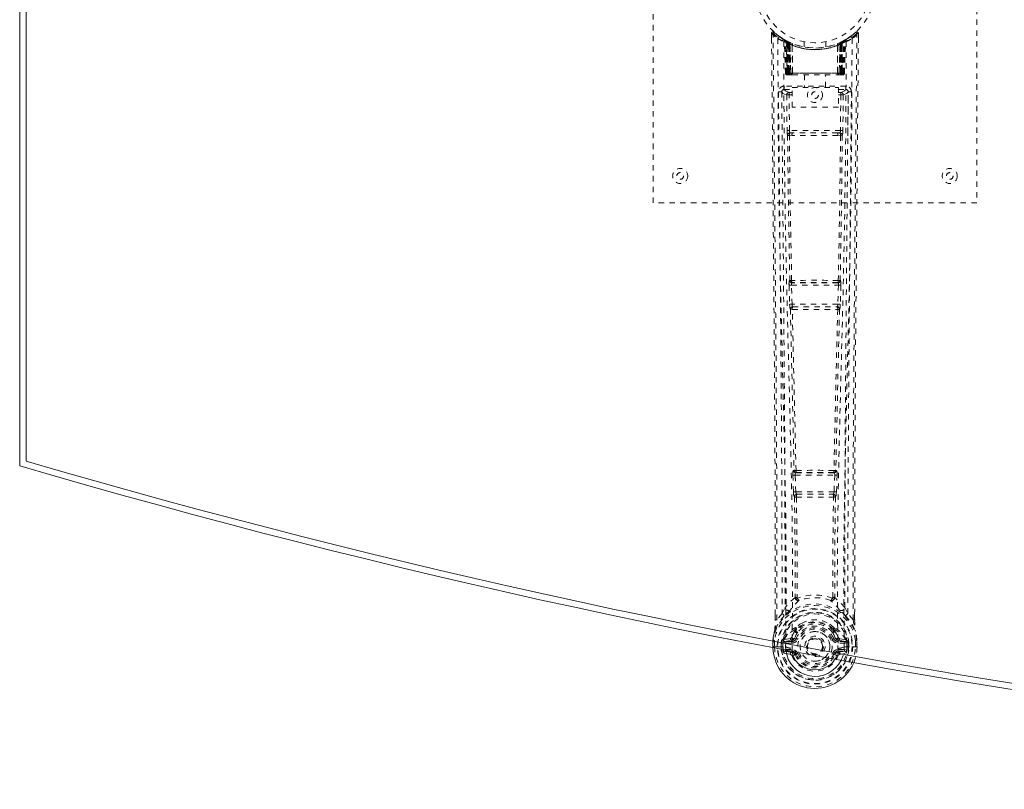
# Model space of a CAD drawing. Header units: inches. Extents: x 23.7 to 107.2, y 47.5 to 77.3.
# Tile 1 of 4: x 23.7 to 42, y 47.5 to 61.8. Entities that reach past the tile are written whole.
import ezdxf

# ---------------------------------------------------------------- set-up
doc = ezdxf.new("R2010")
doc.units = ezdxf.units.IN
doc.header["$MEASUREMENT"] = 0
doc.linetypes.add('SLD-Dashed', pattern=[0.075, 0.05, -0.025])
doc.linetypes.add('SLD-Solid', pattern=[0])

msp = doc.modelspace()

# ---------------------------------------------------------------- linework, layer by layer
at = {"color": 7, "linetype": 'SLD-Solid', "lineweight": 15}
for p, q in [((23.715, 53.54), (23.715, 71.29)), ((23.833, 71.202), (23.833, 53.629)), ((23.833, 53.629), (23.833, 71.202))]:
    msp.add_line(p, q, dxfattribs=at)
at = {"color": 7, "linetype": 'SLD-Dashed', "lineweight": 0}
for p, q in [((35.465, 58.415), (35.465, 66.415)), ((41.465, 66.415), (41.465, 58.415)), ((37.658, 61.556), (37.659, 61.472)), ((37.688, 61.557), (37.708, 61.579)), ((39.221, 61.579), (39.12, 61.498)), ((39.271, 61.557), (39.241, 61.557)), ((39.271, 61.471), (39.271, 61.556)), ((37.896, 61.442), (37.883, 61.449)), ((37.911, 61.417), (37.897, 61.425)), ((37.918, 60.819), (37.897, 61.425)), ((37.932, 60.819), (37.911, 61.417)), ((37.981, 61.397), (37.914, 61.431)), ((37.93, 61.409), (37.952, 60.815)), ((37.998, 61.371), (37.93, 61.406)), ((37.95, 60.819), (37.93, 61.406)), ((37.957, 61.376), (37.969, 61.402)), ((37.957, 61.376), (37.957, 60.819)), ((37.962, 61.374), (37.957, 61.376)), ((37.962, 61.374), (37.975, 61.4)), ((37.962, 60.819), (37.962, 61.374)), ((37.969, 61.402), (37.975, 61.4)), ((37.97, 61.37), (37.983, 61.396)), ((37.971, 60.819), (37.97, 61.37)), ((37.975, 61.368), (37.987, 61.394)), ((37.975, 61.368), (37.975, 60.819)), ((37.982, 61.396), (37.981, 61.397)), ((37.987, 61.394), (37.983, 61.396)), ((37.989, 61.361), (38.001, 61.387)), ((37.989, 61.361), (37.989, 60.819)), ((37.993, 61.359), (38.004, 61.386)), ((37.998, 61.371), (37.999, 61.37)), ((38.017, 60.819), (37.998, 61.371)), ((37.999, 61.37), (38.018, 60.819)), ((38.001, 61.387), (38.004, 61.386)), ((38.048, 61.368), (38.045, 61.369)), ((38.265, 61.404), (38.265, 61.308)), ((38.665, 61.308), (38.665, 61.404)), ((38.885, 61.369), (38.882, 61.368)), ((38.911, 60.819), (38.93, 61.37)), ((38.932, 61.371), (38.913, 60.819)), ((38.925, 61.386), (38.937, 61.359)), ((38.928, 61.387), (38.955, 61.4)), ((38.928, 61.387), (38.94, 61.361)), ((38.93, 61.37), (38.932, 61.371)), ((39, 61.406), (38.932, 61.371)), ((38.94, 60.819), (38.94, 61.361)), ((38.947, 61.396), (38.942, 61.394)), ((38.942, 61.394), (38.955, 61.368)), ((38.949, 61.397), (38.947, 61.396)), ((38.947, 61.396), (38.959, 61.37)), ((39.015, 61.431), (38.949, 61.397)), ((38.955, 61.4), (38.96, 61.402)), ((38.955, 61.4), (38.967, 61.374)), ((38.955, 60.819), (38.955, 61.368)), ((38.959, 61.37), (38.959, 60.819)), ((38.96, 61.402), (38.968, 61.407)), ((38.96, 61.402), (38.972, 61.376)), ((38.972, 61.376), (38.967, 61.374)), ((38.967, 61.374), (38.967, 60.819)), ((38.972, 60.819), (38.972, 61.376)), ((38.977, 60.815), (38.999, 61.409)), ((38.979, 60.819), (39, 61.406)), ((38.992, 61.4), (38.987, 61.401)), ((38.998, 60.819), (39.018, 61.417)), ((39.011, 60.819), (39.032, 61.425)), ((39.032, 61.425), (39.018, 61.417)), ((39.047, 61.449), (39.033, 61.442)), ((39.111, 61.491), (39.05, 61.454)), ((37.993, 60.819), (37.993, 61.359)), ((38.044, 61.341), (38.042, 61.342)), ((38.047, 60.818), (38.042, 61.342)), ((38.044, 61.341), (38.048, 60.819)), ((38.881, 60.819), (38.885, 61.341)), ((38.887, 61.342), (38.883, 60.818)), ((38.887, 61.342), (38.885, 61.341)), ((38.937, 61.359), (38.937, 60.819)), ((37.918, 60.819), (37.932, 60.819)), ((37.95, 60.819), (38.017, 60.819)), ((38.967, 60.819), (37.962, 60.819)), ((37.975, 60.819), (38.955, 60.819)), ((37.989, 60.819), (37.993, 60.819)), ((38.937, 60.819), (37.993, 60.819)), ((38.018, 60.819), (38.017, 60.819)), ((38.047, 60.818), (38.048, 60.819)), ((38.048, 60.819), (38.881, 60.819)), ((38.881, 60.819), (38.883, 60.818)), ((38.913, 60.819), (38.911, 60.819)), ((38.913, 60.819), (38.979, 60.819)), ((38.937, 60.819), (38.94, 60.819)), ((38.998, 60.819), (39.011, 60.819)), ((37.945, 60.791), (37.949, 60.79)), ((37.95, 60.79), (37.95, 60.79)), ((37.958, 60.79), (37.963, 60.79)), ((37.962, 60.79), (37.971, 60.79)), ((37.971, 60.79), (37.975, 60.79)), ((37.98, 60.79), (38.046, 60.79)), ((38.049, 60.79), (38.881, 60.79)), ((38.27, 60.79), (38.27, 60.558)), ((38.66, 60.558), (38.66, 60.79)), ((38.883, 60.79), (38.949, 60.79)), ((38.954, 60.79), (38.958, 60.79)), ((38.958, 60.79), (38.968, 60.79)), ((38.967, 60.79), (38.972, 60.79)), ((38.972, 60.79), (38.972, 60.792)), ((38.979, 60.79), (38.979, 60.79)), ((38.98, 60.79), (38.984, 60.791)), ((37.851, 60.493), (37.848, 60.475)), ((37.849, 60.483), (37.848, 60.473)), ((37.848, 60.473), (37.848, 60.472)), ((37.848, 60.472), (37.856, 59.658)), ((37.893, 60.581), (37.893, 60.521)), ((39.036, 60.581), (37.893, 60.581)), ((37.893, 60.521), (38.041, 60.521)), ((37.985, 60.464), (37.985, 60.419)), ((38.041, 60.464), (37.985, 60.464)), ((38.041, 60.558), (38.902, 60.558)), ((38.041, 60.192), (38.041, 60.558)), ((38.902, 60.558), (38.902, 60.192)), ((38.902, 60.521), (39.036, 60.521)), ((38.902, 60.464), (38.944, 60.464)), ((38.944, 60.464), (38.944, 60.419)), ((39.036, 60.521), (39.036, 60.581)), ((39.074, 59.658), (39.081, 60.472)), ((39.081, 60.475), (39.078, 60.493)), ((39.081, 60.473), (39.081, 60.483)), ((39.081, 60.472), (39.081, 60.473)), ((37.94, 60.418), (37.985, 60.419)), ((37.94, 60.418), (37.947, 59.758)), ((38.041, 60.419), (37.985, 60.419)), ((37.992, 59.759), (37.985, 60.419)), ((38.902, 60.419), (38.944, 60.419)), ((38.944, 60.419), (38.937, 59.759)), ((38.989, 60.418), (38.982, 59.758)), ((38.902, 60.192), (38.041, 60.192)), ((38.937, 59.759), (37.992, 59.759)), ((37.99, 59.669), (38.039, 59.668)), ((38.049, 59.715), (38.001, 59.715)), ((38.881, 59.715), (38.049, 59.715)), ((38.928, 59.715), (38.881, 59.715)), ((38.891, 59.668), (38.939, 59.669)), ((41.465, 58.415), (35.465, 58.415)), ((37.998, 56.98), (37.992, 56.977)), ((38.937, 56.977), (38.932, 56.98)), ((37.985, 56.887), (37.995, 56.534)), ((38.029, 56.888), (38.9, 56.888)), ((38.04, 56.536), (38.029, 56.888)), ((38.037, 56.933), (38.042, 56.936)), ((38.893, 56.933), (38.037, 56.933)), ((38.887, 56.936), (38.893, 56.933)), ((38.9, 56.888), (38.889, 56.536)), ((38.945, 56.887), (38.934, 56.534)), ((38.009, 56.444), (38.009, 56.444)), ((38.889, 56.536), (38.04, 56.536)), ((38.054, 56.491), (38.053, 56.491)), ((38.053, 56.491), (38.876, 56.491)), ((38.876, 56.491), (38.875, 56.491)), ((38.92, 56.444), (38.92, 56.444)), ((38.054, 53.365), (38.066, 53.056)), ((38.077, 53.459), (38.064, 53.455)), ((38.098, 53.367), (38.831, 53.367)), ((38.11, 53.058), (38.098, 53.367)), ((38.109, 53.411), (38.121, 53.416)), ((38.821, 53.411), (38.109, 53.411)), ((38.808, 53.416), (38.821, 53.411)), ((38.831, 53.367), (38.819, 53.058)), ((38.852, 53.459), (38.865, 53.455)), ((38.875, 53.365), (38.863, 53.056)), ((38.066, 53.056), (38.069, 53.022)), ((38.085, 52.966), (38.086, 52.966)), ((38.819, 53.058), (38.11, 53.058)), ((38.13, 53.013), (38.129, 53.013)), ((38.129, 53.013), (38.8, 53.013)), ((38.8, 53.013), (38.799, 53.013)), ((38.844, 52.966), (38.845, 52.966)), ((38.863, 53.056), (38.861, 53.022)), ((37.728, 50.683), (37.728, 50.772)), ((37.729, 50.773), (37.729, 50.684)), ((37.854, 50.8), (37.758, 50.685)), ((37.854, 50.8), (37.913, 50.912)), ((39.016, 50.912), (39.075, 50.8)), ((39.172, 50.685), (39.075, 50.8)), ((39.2, 50.684), (39.2, 50.786)), ((39.201, 50.683), (39.201, 50.785)), ((38.093, 50.497), (38.093, 50.474)), ((38.117, 50.492), (38.116, 50.469)), ((38.813, 50.469), (38.813, 50.492)), ((38.817, 50.542), (38.829, 50.524)), ((38.836, 50.497), (38.836, 50.474)), ((37.686, 50.305), (37.685, 50.301)), ((37.685, 50.184), (37.685, 50.301)), ((37.687, 50.301), (37.686, 50.183)), ((37.715, 50.301), (37.715, 50.185)), ((37.836, 50.258), (37.836, 50.258)), ((37.836, 50.185), (37.836, 50.258)), ((37.866, 50.257), (37.872, 50.276)), ((37.866, 50.256), (37.866, 50.185)), ((37.872, 50.276), (37.871, 50.263)), ((37.871, 50.263), (37.871, 50.185)), ((37.881, 50.304), (37.878, 50.3)), ((37.881, 50.304), (37.891, 50.315)), ((38.007, 50.336), (37.891, 50.315)), ((37.891, 50.315), (37.891, 50.315)), ((37.891, 50.315), (37.891, 50.315)), ((37.906, 50.282), (38.036, 50.307)), ((37.906, 50.282), (37.906, 50.252)), ((38.036, 50.282), (37.906, 50.282)), ((38.036, 50.252), (37.906, 50.252)), ((38.036, 50.307), (38.036, 50.282)), ((38.036, 50.252), (38.036, 50.282)), ((38.084, 50.336), (38.091, 50.348)), ((38.091, 50.348), (38.118, 50.337)), ((38.811, 50.337), (38.838, 50.348)), ((38.838, 50.348), (38.845, 50.337)), ((38.893, 50.307), (39.023, 50.282)), ((38.893, 50.307), (38.893, 50.282)), ((39.023, 50.282), (38.893, 50.282)), ((38.893, 50.252), (38.893, 50.282)), ((39.023, 50.252), (38.893, 50.252)), ((39.038, 50.315), (38.923, 50.336)), ((39.023, 50.252), (39.023, 50.282)), ((39.038, 50.315), (39.048, 50.305)), ((39.051, 50.3), (39.048, 50.304)), ((39.058, 50.276), (39.058, 50.263)), ((39.063, 50.257), (39.058, 50.276)), ((39.058, 50.263), (39.058, 50.185)), ((39.093, 50.258), (39.063, 50.256)), ((39.063, 50.185), (39.063, 50.256)), ((39.093, 50.258), (39.093, 50.186)), ((39.093, 50.258), (39.093, 50.258)), ((39.215, 50.185), (39.214, 50.301)), ((39.243, 50.183), (39.243, 50.301)), ((39.244, 50.301), (39.244, 50.305)), ((39.244, 50.184), (39.244, 50.301)), ((37.685, 50.191), (37.685, 50.166)), ((37.685, 50.184), (37.689, 50.184)), ((37.685, 50.166), (37.685, 50.184)), ((37.689, 50.184), (37.742, 50.184)), ((37.742, 50.184), (37.765, 50.185)), ((37.765, 50.185), (37.771, 50.185)), ((37.771, 50.185), (37.921, 50.185)), ((37.836, 50.185), (37.836, 50.185)), ((37.871, 50.185), (37.866, 50.185)), ((37.889, 50.064), (38.008, 50.04)), ((37.919, 50.13), (37.919, 50.1)), ((37.919, 50.13), (38.036, 50.13)), ((38.036, 50.08), (37.919, 50.1)), ((37.919, 50.1), (38.036, 50.1)), ((37.921, 50.184), (37.921, 50.185)), ((37.921, 50.185), (37.926, 50.127)), ((38.036, 50.13), (38.036, 50.1)), ((38.036, 50.08), (38.036, 50.1)), ((38.042, 50.105), (38.039, 50.155)), ((38.096, 50.036), (38.092, 50.045)), ((38.118, 50.046), (38.096, 50.036)), ((38.833, 50.036), (38.811, 50.046)), ((38.838, 50.044), (38.833, 50.036)), ((38.893, 50.13), (38.893, 50.1)), ((38.893, 50.13), (39.01, 50.13)), ((39.01, 50.1), (38.893, 50.08)), ((38.893, 50.08), (38.893, 50.1)), ((38.893, 50.1), (39.01, 50.1)), ((38.921, 50.04), (39.04, 50.064)), ((39.008, 50.185), (39.158, 50.185)), ((39.01, 50.1), (39.01, 50.13)), ((39.058, 50.185), (39.063, 50.185)), ((39.158, 50.185), (39.164, 50.185)), ((39.164, 50.185), (39.187, 50.184)), ((39.187, 50.184), (39.24, 50.184)), ((39.24, 50.184), (39.244, 50.184)), ((38.888, 50.013), (38.833, 50.036))]:
    msp.add_line(p, q, dxfattribs=at)
at = {"color": 7, "linetype": 'SLD-Dashed', "lineweight": 0, "flags": 128}
for points in [[(37.706, 61.577), (37.699, 61.581), (37.691, 61.583), (37.683, 61.584), (37.675, 61.582), (37.668, 61.579), (37.663, 61.573), (37.659, 61.567), (37.658, 61.559)], [(37.728, 50.772), (37.725, 53.401), (37.708, 56.119), (37.684, 58.838), (37.658, 61.557)], [(37.658, 61.557), (37.658, 61.556), (37.66, 61.557), (37.667, 61.557), (37.676, 61.557), (37.682, 61.557), (37.688, 61.557)], [(37.758, 50.685), (37.759, 51.423), (37.758, 52.203), (37.756, 53.026), (37.753, 53.892), (37.748, 54.688), (37.743, 55.518), (37.741, 55.709), (37.74, 55.901), (37.738, 56.095), (37.737, 56.228), (37.736, 56.358), (37.735, 56.494), (37.734, 56.635), (37.73, 57.088), (37.725, 57.593), (37.72, 58.148), (37.717, 58.5), (37.713, 58.872), (37.709, 59.275), (37.706, 59.65), (37.701, 60.141), (37.697, 60.577), (37.693, 60.958), (37.69, 61.285), (37.688, 61.557)], [(39.172, 50.685), (39.17, 51.499), (39.171, 52.347), (39.173, 53.231), (39.177, 54.033), (39.18, 54.551), (39.184, 55.093), (39.188, 55.659), (39.192, 56.223), (39.196, 56.711), (39.202, 57.358), (39.208, 58.046), (39.215, 58.775), (39.222, 59.452), (39.241, 61.557)], [(39.201, 50.785), (39.204, 53.402), (39.221, 56.118), (39.246, 58.839), (39.271, 61.557)], [(39.268, 61.556), (39.267, 61.564), (39.263, 61.572), (39.258, 61.578), (39.252, 61.583), (39.245, 61.586), (39.237, 61.587), (39.23, 61.585), (39.223, 61.581)], [(37.777, 61.463), (37.782, 59.872), (37.801, 58.283), (37.831, 56.697), (37.869, 55.114), (37.899, 53.874), (37.922, 52.638), (37.932, 51.408), (37.921, 50.185)], [(37.885, 61.407), (37.892, 59.821), (37.912, 58.236), (37.945, 56.654), (37.986, 55.075), (38.017, 53.838), (38.042, 52.605), (38.051, 51.376), (38.039, 50.155)], [(37.891, 61.442), (37.897, 61.431), (37.902, 61.417)], [(37.898, 61.431), (37.898, 61.425), (37.898, 61.424)], [(37.928, 61.414), (37.929, 61.408), (37.929, 61.406)], [(37.931, 61.422), (37.937, 61.419), (37.969, 61.402)], [(39.044, 61.407), (39.037, 59.821), (39.017, 58.236), (38.984, 56.654), (38.943, 55.075), (38.912, 53.838), (38.888, 52.605), (38.878, 51.376), (38.89, 50.155)], [(39.153, 61.463), (39.147, 59.872), (39.129, 58.283), (39.098, 56.697), (39.06, 55.114), (39.031, 53.874), (39.007, 52.638), (38.997, 51.408), (39.008, 50.185)], [(37.957, 60.819), (37.942, 60.819), (37.929, 60.819), (37.921, 60.819), (37.918, 60.819)], [(37.932, 60.819), (37.935, 60.819), (37.944, 60.819), (37.956, 60.819), (37.971, 60.819)], [(37.989, 60.819), (37.981, 60.819), (37.974, 60.819), (37.967, 60.819), (37.96, 60.819), (37.956, 60.819), (37.952, 60.819), (37.95, 60.819), (37.95, 60.819)], [(37.95, 60.819), (37.951, 60.812), (37.952, 60.81)], [(38.018, 60.819), (38.021, 60.809), (38.028, 60.8)], [(38.047, 60.818), (38.032, 60.804), (38.028, 60.8)], [(38.883, 60.818), (38.897, 60.804), (38.901, 60.8)], [(38.901, 60.8), (38.908, 60.809), (38.911, 60.819)], [(38.979, 60.819), (38.979, 60.819), (38.977, 60.819), (38.974, 60.819), (38.969, 60.819), (38.963, 60.819), (38.956, 60.819), (38.948, 60.819), (38.94, 60.819)], [(38.959, 60.819), (38.973, 60.819), (38.986, 60.819), (38.994, 60.819), (38.998, 60.819)], [(39.011, 60.819), (39.008, 60.819), (39, 60.819), (38.987, 60.819), (38.972, 60.819)], [(37.964, 60.79), (37.964, 60.79), (37.965, 60.791), (37.967, 60.791), (37.971, 60.792)], [(37.979, 60.79), (37.98, 60.79), (37.981, 60.79)], [(38.958, 60.792), (38.962, 60.791), (38.964, 60.791), (38.966, 60.79), (38.966, 60.79)], [(37.788, 60.475), (37.791, 60.099), (37.796, 59.67), (37.8, 59.2), (37.804, 58.776), (37.806, 58.553), (37.809, 58.33), (37.811, 58.108), (37.813, 57.855), (37.816, 57.6), (37.818, 57.353), (37.823, 56.849), (37.827, 56.382), (37.831, 55.95), (37.834, 55.527), (37.838, 55.037), (37.844, 54.196), (37.849, 53.348), (37.852, 52.471), (37.854, 51.616), (37.854, 50.8)], [(37.848, 60.475), (37.871, 60.447), (37.94, 60.418)], [(37.848, 60.475), (37.879, 57.287), (37.904, 54.099), (37.913, 50.912)], [(37.985, 60.464), (37.916, 60.492), (37.893, 60.521)], [(39.036, 60.521), (39.013, 60.492), (38.944, 60.464)], [(38.989, 60.418), (39.058, 60.447), (39.079, 60.473)], [(39.016, 50.912), (39.025, 54.099), (39.051, 57.287), (39.081, 60.475)], [(39.075, 50.8), (39.075, 51.54), (39.077, 52.312), (39.079, 53.115), (39.083, 53.881), (39.088, 54.657), (39.094, 55.433), (39.101, 56.189), (39.107, 56.914), (39.114, 57.59), (39.121, 58.346), (39.128, 59.056), (39.134, 59.753), (39.141, 60.475)], [(38.989, 60.418), (38.984, 60.418), (38.974, 60.418), (38.96, 60.419), (38.944, 60.419)], [(37.992, 59.759), (37.977, 59.759), (37.962, 59.758), (37.952, 59.758), (37.947, 59.758)], [(38.982, 59.758), (38.977, 59.758), (38.967, 59.758), (38.953, 59.759), (38.937, 59.759)], [(37.957, 59.67), (37.973, 58.324), (37.998, 56.98)], [(38.032, 56.977), (38.007, 58.322), (37.99, 59.669)], [(38.891, 59.668), (38.679, 59.668), (38.465, 59.668), (38.25, 59.668), (38.039, 59.668)], [(38.881, 59.715), (38.676, 59.714), (38.47, 59.714), (38.259, 59.714), (38.049, 59.715)], [(38.939, 59.669), (38.923, 58.322), (38.898, 56.977)], [(38.928, 59.715), (38.945, 59.711), (38.956, 59.703)], [(38.972, 59.67), (38.956, 58.324), (38.932, 56.98)], [(38.029, 56.888), (38.021, 56.888), (38.013, 56.888), (38.006, 56.888), (37.999, 56.888), (37.994, 56.887), (37.989, 56.887), (37.986, 56.887), (37.985, 56.887)], [(38.945, 56.887), (38.943, 56.887), (38.94, 56.887), (38.935, 56.887), (38.93, 56.888), (38.923, 56.888), (38.916, 56.888), (38.908, 56.888), (38.9, 56.888)], [(38.04, 56.536), (38.032, 56.536), (38.024, 56.535), (38.017, 56.535), (38.01, 56.535), (38.005, 56.535), (38, 56.535), (37.997, 56.534), (37.995, 56.534)], [(37.995, 56.534), (37.997, 56.501), (37.997, 56.499)], [(38.009, 56.444), (38.044, 54.949), (38.077, 53.459)], [(38.113, 53.454), (38.079, 54.946), (38.044, 56.442)], [(38.886, 56.442), (38.85, 54.946), (38.817, 53.454)], [(38.92, 56.444), (38.885, 54.949), (38.852, 53.459)], [(38.934, 56.534), (38.932, 56.534), (38.929, 56.535), (38.925, 56.535), (38.919, 56.535), (38.912, 56.535), (38.905, 56.535), (38.897, 56.536), (38.889, 56.536)], [(38.915, 56.464), (38.917, 56.462), (38.92, 56.444)], [(38.934, 56.534), (38.932, 56.501), (38.932, 56.499)], [(38.098, 53.367), (38.091, 53.366), (38.083, 53.366), (38.076, 53.366), (38.069, 53.365), (38.064, 53.365), (38.059, 53.365), (38.056, 53.365), (38.054, 53.365)], [(38.098, 53.367), (38.098, 53.375), (38.098, 53.383), (38.1, 53.398), (38.104, 53.407), (38.109, 53.411)], [(38.821, 53.411), (38.826, 53.407), (38.829, 53.398), (38.831, 53.383), (38.831, 53.375), (38.831, 53.367)], [(38.875, 53.365), (38.873, 53.365), (38.87, 53.365), (38.866, 53.365), (38.86, 53.365), (38.853, 53.366), (38.846, 53.366), (38.839, 53.366), (38.831, 53.367)], [(38.11, 53.058), (38.103, 53.057), (38.095, 53.057), (38.088, 53.057), (38.081, 53.057), (38.076, 53.056), (38.071, 53.056), (38.068, 53.056), (38.066, 53.056)], [(38.085, 52.966), (38.096, 52.034), (38.097, 51.105)], [(38.121, 52.961), (38.132, 52.028), (38.133, 51.098)], [(38.797, 51.098), (38.797, 52.028), (38.808, 52.961)], [(38.819, 53.058), (38.818, 53.049), (38.816, 53.041), (38.812, 53.026), (38.806, 53.017), (38.803, 53.014), (38.801, 53.013), (38.8, 53.013)], [(38.863, 53.056), (38.858, 53.056), (38.848, 53.057), (38.834, 53.057), (38.819, 53.058)], [(38.844, 52.966), (38.833, 52.034), (38.832, 51.105)], [(38.095, 51.097), (37.997, 51.01), (37.913, 50.912)], [(38.095, 51.097), (38.097, 51.086), (38.101, 51.077), (38.108, 51.071), (38.115, 51.068), (38.123, 51.068), (38.131, 51.072), (38.138, 51.078), (38.143, 51.087)], [(38.133, 51.098), (38.133, 51.096), (38.134, 51.095), (38.136, 51.092), (38.143, 51.087)], [(38.786, 51.087), (38.793, 51.092), (38.796, 51.095), (38.796, 51.096), (38.797, 51.098)], [(38.786, 51.087), (38.791, 51.078), (38.798, 51.072), (38.806, 51.068), (38.814, 51.068), (38.822, 51.071), (38.828, 51.077), (38.832, 51.086), (38.834, 51.097)], [(39.016, 50.912), (38.932, 51.01), (38.834, 51.097)], [(38.006, 50.863), (38.001, 50.857), (37.991, 50.848)], [(38.938, 50.848), (38.929, 50.857), (38.923, 50.863)], [(37.896, 50.76), (37.795, 50.636), (37.716, 50.482)], [(37.729, 50.684), (37.729, 50.684), (37.728, 50.684), (37.728, 50.683)], [(38.237, 50.628), (38.187, 50.601), (38.112, 50.542)], [(38.817, 50.542), (38.742, 50.601), (38.692, 50.628)], [(39.033, 50.76), (39.134, 50.637), (39.213, 50.482)], [(39.201, 50.683), (39.202, 50.684), (39.201, 50.684), (39.2, 50.684)], [(37.685, 50.301), (37.698, 50.396), (37.714, 50.471)], [(37.716, 50.482), (37.699, 50.404), (37.686, 50.305)], [(37.716, 50.482), (37.714, 50.477), (37.714, 50.471)], [(38.093, 50.474), (38.062, 50.424), (38.034, 50.359)], [(38.838, 50.348), (38.812, 50.409), (38.784, 50.456)], [(38.836, 50.474), (38.867, 50.424), (38.895, 50.359)], [(39.215, 50.471), (39.215, 50.477), (39.213, 50.482)], [(39.244, 50.305), (39.232, 50.393), (39.213, 50.482)], [(39.244, 50.301), (39.231, 50.396), (39.215, 50.471)], [(37.685, 50.301), (37.685, 50.301), (37.686, 50.301), (37.687, 50.301)], [(37.686, 50.305), (37.687, 50.305), (37.688, 50.305), (37.691, 50.304), (37.695, 50.304), (37.699, 50.303), (37.704, 50.302), (37.71, 50.302), (37.715, 50.301)], [(37.687, 50.301), (37.689, 50.301), (37.692, 50.301), (37.697, 50.301), (37.703, 50.301), (37.709, 50.301), (37.715, 50.301)], [(37.866, 50.256), (37.866, 50.256), (37.866, 50.257)], [(37.906, 50.252), (37.888, 50.255), (37.871, 50.263)], [(38.034, 50.359), (38.02, 50.342), (38.007, 50.336)], [(38.146, 50.325), (38.14, 50.327), (38.135, 50.329), (38.131, 50.331), (38.126, 50.333), (38.123, 50.335), (38.12, 50.336), (38.119, 50.336), (38.118, 50.337)], [(38.784, 50.325), (38.789, 50.327), (38.794, 50.329), (38.799, 50.331), (38.803, 50.333), (38.806, 50.335), (38.809, 50.336), (38.811, 50.336), (38.811, 50.337)], [(38.895, 50.359), (38.909, 50.342), (38.923, 50.336)], [(39.058, 50.263), (39.041, 50.255), (39.023, 50.252)], [(39.063, 50.257), (39.063, 50.256), (39.063, 50.256)], [(39.244, 50.305), (39.243, 50.305), (39.241, 50.305), (39.238, 50.304), (39.234, 50.304), (39.23, 50.303), (39.225, 50.302), (39.22, 50.302), (39.214, 50.301)], [(39.214, 50.301), (39.221, 50.301), (39.227, 50.301), (39.232, 50.301), (39.237, 50.301), (39.241, 50.301), (39.242, 50.301)], [(39.242, 50.301), (39.243, 50.301), (39.244, 50.301), (39.244, 50.301)], [(37.686, 50.184), (37.686, 50.184), (37.685, 50.184), (37.685, 50.184)], [(37.866, 50.185), (37.862, 50.185), (37.856, 50.185), (37.847, 50.185), (37.836, 50.185)], [(37.876, 50.113), (37.896, 50.126), (37.919, 50.13)], [(38.146, 50.057), (38.14, 50.055), (38.135, 50.053), (38.131, 50.051), (38.126, 50.049), (38.123, 50.048), (38.12, 50.047), (38.119, 50.046), (38.118, 50.046)], [(38.784, 50.057), (38.789, 50.055), (38.794, 50.053), (38.799, 50.051), (38.803, 50.049), (38.806, 50.048), (38.809, 50.047), (38.811, 50.046), (38.811, 50.046)], [(39.01, 50.13), (39.033, 50.126), (39.053, 50.113)], [(39.244, 50.184), (39.245, 50.184), (39.243, 50.184), (39.243, 50.184)]]:
    msp.add_lwpolyline(points, dxfattribs=at)
at = {"color": 7, "linetype": 'SLD-Solid', "lineweight": 15, "flags": 128}
msp.add_lwpolyline([(38.836, 49.955), (38.823, 49.931), (38.769, 49.87), (38.703, 49.821), (38.629, 49.784), (38.548, 49.762), (38.465, 49.754), (38.381, 49.762), (38.3, 49.784), (38.226, 49.821), (38.16, 49.87), (38.106, 49.931), (38.067, 50.001), (38.044, 50.077), (38.042, 50.105)], dxfattribs=at)
at = {"color": 7, "linetype": 'SLD-Dashed', "lineweight": 0}
for centre, radius in [((38.465, 62.415), 1.125), ((38.465, 62.415), 1.03), ((38.465, 60.415), 0.14), ((38.465, 60.415), 0.0625), ((35.965, 58.915), 0.14), ((40.965, 58.915), 0.14), ((35.965, 58.915), 0.0625), ((40.965, 58.915), 0.0625), ((38.465, 50.191), 0.7), ((38.465, 50.191), 0.69), ((38.465, 50.191), 0.623), ((38.465, 50.191), 0.32), ((38.465, 50.191), 0.275), ((38.465, 50.191), 0.188), ((38.465, 50.191), 0.157), ((38.465, 50.191), 0.142), ((38.465, 50.191), 0.139), ((38.465, 50.191), 0.138)]:
    msp.add_circle(centre, radius, dxfattribs=at)
for centre, radius, start, end in [((37.688, 61.557), 0.03, 47.847, 180.5319), ((38.459, 62.45), 1.2, 228.104, 235.3369), ((38.465, 62.416), 1.158, 227.8714, 312.1368), ((38.46, 62.409), 1.12, 227.8955, 235.3621), ((38.469, 62.409), 1.12, 304.6368, 312.1036), ((38.467, 62.454), 1.205, 304.6751, 311.8771), ((39.241, 61.557), 0.03, 359.467, 132.1541), ((39.185, 61.526), 0.0644, 28.741, 55.6671), ((37.807, 61.463), 0.03, 55.9275, 179.7367), ((38.45, 62.649), 1.364, 240.4162, 245.5497), ((38.465, 62.415), 1.128, 235.3431, 240.4738), ((37.867, 61.424), 0.03, 1.9859, 58.9253), ((38.47, 62.424), 1.138, 238.9331, 239.8051), ((37.848, 61.388), 0.0707, 31.4551, 58.8967), ((37.927, 61.395), 0.0429, 114.1727, 162.9877), ((38.465, 62.447), 1.19, 240.88, 299.12), ((37.881, 61.416), 0.0299, 1.9083, 59.6936), ((38.382, 62.27), 0.961, 239.6214, 242.52), ((38.475, 62.437), 1.154, 239.9254, 243.9569), ((38.454, 62.049), 0.837, 228.2561, 233.5281), ((38.465, 62.415), 1.128, 240.4733, 299.5267), ((38.44, 62.027), 0.807, 229.0802, 234.4638), ((37.9, 61.405), 0.0299, 1.8057, 60.7501), ((38.467, 62.419), 1.132, 240.7914, 245.6982), ((37.899, 61.405), 0.03, 16.86, 61.2577), ((38.444, 62.027), 0.807, 230.3476, 235.6349), ((38.465, 62.414), 1.155, 244.2142, 295.7858), ((38.465, 62.414), 1.155, 244.9104, 295.0896), ((37.968, 61.37), 0.0297, 1.481, 64.4784), ((37.969, 61.369), 0.0297, 1.4759, 64.5498), ((38.421, 61.968), 0.732, 234.7535, 238.7698), ((38.015, 61.358), 0.0311, 328.3266, 19.6446), ((38.014, 61.359), 0.0345, 328.9617, 15.1619), ((38.915, 61.359), 0.0345, 164.8381, 211.0383), ((38.914, 61.358), 0.031, 160.218, 211.6921), ((38.508, 61.968), 0.732, 301.2376, 305.2473), ((38.572, 62.183), 0.872, 293.5621, 295.4794), ((38.984, 61.294), 0.109, 91.2464, 120.4826), ((38.96, 61.369), 0.0297, 115.4516, 178.5154), ((38.961, 61.37), 0.0297, 115.5287, 178.5264), ((38.478, 62.037), 0.819, 304.4026, 309.6127), ((38.491, 62.024), 0.804, 305.5262, 310.9297), ((39.015, 61.274), 0.137, 89.409, 113.5129), ((38.471, 62.055), 0.844, 306.4934, 311.7202), ((39.03, 61.405), 0.0299, 119.2487, 178.2033), ((38.6, 62.182), 0.857, 298.8106, 300.3294), ((39.048, 61.416), 0.0299, 120.2951, 178.095), ((38.465, 62.415), 1.127, 299.5265, 304.658), ((39.003, 61.395), 0.0429, 17.021, 65.8157), ((39.062, 61.424), 0.03, 121.0756, 178.0213), ((38.479, 62.649), 1.364, 294.4491, 299.585), ((39.123, 61.463), 0.03, 0.2571, 124.0788), ((38.465, 62.414), 1.155, 245.8865, 294.1135), ((38.465, 62.378), 1.12, 247.9256, 292.0744), ((37.948, 60.82), 0.03, 181.9934, 269.9957), ((37.949, 60.821), 0.0305, 182.3657, 249.368), ((37.962, 60.82), 0.03, 181.9885, 246.5607), ((37.98, 60.82), 0.03, 181.9319, 269.936), ((38.797, 60.816), 0.84, 179.7896, 181.6167), ((38.373, 60.812), 0.411, 179.0112, 183.0504), ((38.396, 60.812), 0.425, 179.0508, 182.9551), ((38.396, 60.812), 0.422, 179.0352, 182.9707), ((38.432, 60.812), 0.443, 179.0881, 182.8343), ((38.434, 60.812), 0.442, 179.0835, 182.8389), ((38.047, 60.82), 0.0299, 181.7955, 269.8158), ((38.883, 60.82), 0.0299, 270.1868, 358.202), ((38.494, 60.812), 0.443, 357.1738, 0.9224), ((38.498, 60.812), 0.442, 357.1611, 0.9165), ((38.945, 60.825), 0.0353, 261.809, 350.6818), ((38.949, 60.82), 0.03, 270.064, 358.0681), ((38.526, 60.812), 0.428, 357.0651, 0.9383), ((38.097, 60.816), 0.862, 358.4317, 0.2122), ((38.558, 60.812), 0.409, 356.9369, 0.9922), ((38.968, 60.82), 0.03, 293.4987, 358.0224), ((38.981, 60.82), 0.03, 270.0043, 358.0066), ((38.98, 60.821), 0.0305, 290.7144, 357.6465), ((37.962, 60.822), 0.0315, 237.9491, 270.6864), ((37.977, 60.681), 0.113, 100.0701, 104.0071), ((38.049, 60.817), 0.0265, 218.3603, 269.3877), ((38.88, 60.817), 0.0266, 270.7981, 321.4478), ((38.967, 60.822), 0.0315, 269.3096, 302.3679), ((38.95, 60.675), 0.119, 75.895, 79.5618), ((37.893, 60.476), 0.105, 89.913, 180.6402), ((37.83, 57.604), 2.872, 89.6425, 90.8396), ((37.893, 60.476), 0.045, 90.0212, 157.991), ((37.985, 60.419), 0.0451, 90.4252, 180.3616), ((38.944, 60.419), 0.0451, 359.6182, 89.5737), ((39.036, 60.476), 0.105, 359.3623, 90.0844), ((39.036, 60.476), 0.045, 22.015, 89.9757), ((39.099, 57.61), 2.865, 89.1597, 90.3594), ((38.236, 59.745), 0.289, 177.3539, 195.0211), ((38.069, 59.751), 0.0772, 174.5339, 208.3886), ((38.86, 59.751), 0.0773, 331.6291, 5.4591), ((38.693, 59.745), 0.289, 344.9759, 2.6522), ((38.003, 59.669), 0.0456, 91.9253, 179.0019), ((37.983, 59.926), 0.258, 264.222, 271.5571), ((38.065, 59.675), 0.075, 148.012, 184.8001), ((38.103, 59.678), 0.0652, 146.4271, 189.4455), ((38.826, 59.678), 0.0652, 350.5378, 33.5536), ((38.864, 59.675), 0.0756, 355.3489, 31.8379), ((38.946, 59.927), 0.258, 268.4491, 275.7712), ((38.934, 59.672), 0.0384, 357.0823, 55.3642), ((38.043, 56.981), 0.0451, 181.9712, 269.4215), ((38.024, 57.113), 0.136, 258.8635, 273.2828), ((38.088, 56.97), 0.057, 172.6155, 216.4823), ((38.465, 20.846), 36.134, 89.3135, 90.6865), ((38.886, 56.981), 0.0451, 270.5754, 358.0319), ((38.841, 56.97), 0.0567, 323.379, 7.5231), ((38.905, 57.113), 0.136, 266.7394, 281.1114), ((38.205, 56.915), 0.222, 163.6425, 187.1188), ((38.037, 56.978), 0.0451, 181.9426, 269.4419), ((38.088, 56.902), 0.0601, 148.6021, 193.1008), ((38.465, 23.907), 33.032, 89.2676, 90.7324), ((38.892, 56.978), 0.0451, 270.5581, 358.0574), ((38.841, 56.902), 0.0601, 346.9077, 31.3953), ((38.725, 56.915), 0.222, 352.8782, 16.3605), ((38.115, 56.495), 0.118, 177.9942, 205.3586), ((38.054, 56.446), 0.0451, 90.6353, 181.6281), ((38.054, 56.446), 0.0451, 90.6325, 181.6249), ((38.036, 56.565), 0.123, 257.6586, 273.6601), ((38.102, 56.53), 0.0626, 174.4866, 218.4557), ((38.112, 56.453), 0.0697, 146.9323, 189.0864), ((38.465, 90.013), 33.574, 269.2814, 270.7187), ((38.465, 89.839), 33.351, 269.2944, 270.7056), ((38.875, 56.447), 0.0433, 22.774, 90.2215), ((38.817, 56.453), 0.0697, 350.9181, 33.0579), ((38.827, 56.53), 0.0626, 321.55, 5.5132), ((38.875, 56.446), 0.0451, 358.3734, 89.3662), ((38.893, 56.566), 0.125, 266.4427, 282.2385), ((38.814, 56.495), 0.118, 334.6457, 2.0125), ((38.217, 53.392), 0.165, 157.6311, 189.4086), ((38.109, 53.457), 0.0451, 182.4891, 269.1344), ((38.122, 53.461), 0.0451, 182.6012, 269.1055), ((38.106, 53.546), 0.092, 251.4703, 273.9855), ((38.174, 53.448), 0.0612, 173.9376, 211.5393), ((38.465, 16.428), 37.028, 89.4553, 90.5445), ((38.465, 20.536), 32.881, 89.4018, 90.5982), ((38.807, 53.461), 0.0451, 270.8935, 357.3998), ((38.756, 53.447), 0.0607, 328.2997, 6.2233), ((38.823, 53.546), 0.0919, 266.0254, 288.5425), ((38.82, 53.457), 0.0451, 270.8625, 357.5139), ((38.712, 53.392), 0.165, 350.5886, 22.3717), ((38.162, 53.018), 0.0933, 177.5401, 214.1275), ((38.131, 52.967), 0.0451, 91.0462, 182.1484), ((38.13, 52.968), 0.0451, 91.0421, 182.1408), ((38.115, 53.048), 0.088, 250.2477, 273.9523), ((38.169, 53.056), 0.0588, 177.8448, 226.6271), ((38.208, 52.973), 0.0873, 153.1891, 188.1893), ((38.465, 85.689), 32.73, 269.399, 270.6008), ((38.465, 86.381), 33.37, 269.4251, 270.5749), ((38.799, 52.967), 0.0451, 357.8497, 88.9528), ((38.722, 52.973), 0.0873, 351.8082, 26.8083), ((38.8, 52.968), 0.0451, 357.8592, 88.9579), ((38.814, 53.049), 0.0889, 266.1801, 289.6199), ((38.767, 53.018), 0.0933, 325.8685, 2.4649), ((38.465, 50.177), 0.965, 70.5264, 109.4746), ((38.465, 50.191), 0.787, 8.3239, 171.6761), ((38.733, 50.354), 0.888, 129.1318, 144.9696), ((38.083, 51.104), 0.0143, 327.5537, 3.3538), ((38.155, 51.101), 0.0608, 183.6684, 286.5415), ((38.129, 51.178), 0.0795, 246.0583, 272.5052), ((38.219, 51.106), 0.0786, 193.3278, 233.7365), ((38.465, 50.25), 0.844, 69.773, 110.227), ((38.774, 51.101), 0.0608, 253.4583, 356.3301), ((38.71, 51.106), 0.0786, 306.2608, 346.675), ((38.196, 50.354), 0.887, 35.0292, 50.8693), ((38.8, 51.178), 0.0794, 267.4865, 293.9486), ((38.846, 51.104), 0.0143, 176.5897, 212.5028), ((38.465, 50.191), 0.758, 8.3239, 171.6761), ((38.465, 50.191), 0.632, 6.0643, 173.9357), ((38.316, 51.248), 0.643, 224.0858, 229.2601), ((38.465, 50.191), 0.602, 6.2697, 173.7303), ((39.441, 49.184), 2.207, 131.0603, 134.4296), ((37.974, 50.915), 0.0608, 182.3829, 301.9707), ((38.955, 50.915), 0.0608, 238.0303, 357.6184), ((37.49, 49.186), 2.204, 45.5685, 48.9415), ((38.613, 51.247), 0.643, 310.7388, 315.9151), ((36.526, 50.655), 1.202, 351.1865, 1.3422), ((34.136, 51.324), 3.678, 346.7631, 349.9885), ((37.752, 50.375), 0.31, 88.934, 94.2101), ((38.465, 50.18), 0.453, 39.7485, 140.2508), ((38.465, 50.154), 0.494, 46.9722, 133.0278), ((38.465, 50.197), 0.411, 39.0116, 140.9886), ((38.465, 50.21), 0.476, 61.472, 118.5271), ((42.794, 51.324), 3.678, 190.0121, 193.2374), ((39.177, 50.375), 0.31, 85.7958, 91.0667), ((40.403, 50.655), 1.202, 178.6566, 188.8135), ((38.328, 50.101), 0.491, 116.1271, 155.5129), ((38.272, 50.095), 0.44, 113.9343, 149.9021), ((38.53, 50.195), 0.465, 145.8371, 160.7953), ((38.156, 50.498), 0.0623, 134.5898, 180.8792), ((38.115, 50.542), 0.0506, 244.3174, 271.7498), ((38.123, 50.477), 0.0305, 185.6339, 316.0641), ((38.115, 50.52), 0.0504, 244.2219, 271.7537), ((38.152, 50.547), 0.0404, 187.2949, 232.7897), ((38.145, 50.493), 0.0371, 220.1675, 270.7275), ((38.149, 50.491), 0.0326, 132.1606, 178.3603), ((38.465, 50.191), 0.376, 22.774, 157.226), ((38.465, 50.191), 0.346, 22.7741, 157.2259), ((38.465, 50.191), 0.275, 89.9999, 270.0001), ((38.465, 50.191), 0.275, 269.9999, 90.0001), ((38.806, 50.477), 0.0305, 223.9359, 354.3661), ((38.784, 50.493), 0.0371, 269.2821, 319.8232), ((38.777, 50.547), 0.0404, 307.2299, 352.6929), ((38.78, 50.491), 0.0326, 1.645, 47.8246), ((38.814, 50.542), 0.0506, 268.257, 295.6758), ((38.814, 50.52), 0.0505, 268.2759, 295.7453), ((38.596, 50.096), 0.497, 24.8145, 63.6301), ((38.792, 50.5), 0.0444, 355.0218, 32.68), ((38.658, 50.095), 0.439, 30.069, 66.0864), ((37.986, 50.26), 0.115, 159.686, 172.2984), ((37.906, 50.313), 0.0305, 203.8336, 270.9591), ((38.036, 50.337), 0.0299, 180.9969, 268.9527), ((38.064, 50.364), 0.031, 190.1689, 328.1934), ((38.036, 50.371), 0.089, 270, 337.226), ((38.034, 50.363), 0.0565, 271.9563, 331.5671), ((38.036, 50.371), 0.119, 270.0001, 337.2255), ((38.893, 50.371), 0.119, 202.7738, 269.9995), ((38.893, 50.371), 0.089, 202.774, 270), ((38.865, 50.364), 0.031, 211.5929, 350.051), ((38.895, 50.364), 0.0567, 208.2264, 267.9794), ((38.893, 50.337), 0.0299, 271.0458, 359.0045), ((39.023, 50.313), 0.0305, 269.0409, 336.1664), ((38.974, 50.268), 0.0843, 5.3996, 22.6161), ((39.214, 50.301), 0.03, 0.2178, 5.2738), ((37.726, 49.346), 0.84, 90.7682, 92.7032), ((38.465, 50.191), 0.75, 180.4562, 359.5438), ((38.465, 50.191), 0.629, 180.5444, 359.4556), ((38.465, 50.191), 0.599, 180.5443, 359.4557), ((38.465, 50.191), 0.593, 180.5524, 187.6091), ((38.081, 50.14), 0.206, 187.6591, 201.6573), ((37.918, 50.07), 0.0299, 88.0463, 192.1078), ((38.04, 50.404), 0.249, 241.7048, 269.8624), ((38.037, 50.05), 0.0301, 91.4558, 197.6156), ((37.999, 49.996), 0.0455, 22.532, 78.645), ((38.036, 50.011), 0.119, 22.7745, 89.9999), ((38.036, 50.011), 0.089, 22.774, 90), ((38.03, 50.008), 0.0714, 30.3178, 85.2452), ((38.465, 50.191), 0.376, 202.774, 337.226), ((38.465, 50.191), 0.346, 202.7741, 337.2259), ((38.893, 50.011), 0.119, 90.0005, 157.2262), ((38.893, 50.011), 0.089, 90, 157.226), ((38.563, 50.136), 0.327, 326.4538, 3.2582), ((38.899, 50.008), 0.0715, 94.787, 149.7548), ((38.93, 49.996), 0.0455, 101.3608, 157.4622), ((38.891, 50.396), 0.242, 269.738, 298.8226), ((38.893, 50.05), 0.0301, 342.3493, 88.5792), ((38.549, 50.161), 0.459, 330.4107, 2.9968), ((39.011, 50.07), 0.0299, 347.8898, 91.9561), ((38.849, 50.14), 0.206, 338.3427, 352.3409), ((38.465, 50.191), 0.593, 352.3909, 359.4476), ((39.07, 49.291), 0.895, 88.5067, 90.4045), ((38.465, 50.191), 0.78, 337.144, 359.4852), ((38.465, 50.191), 0.78, 337.1381, 359.4712), ((39.193, 49.114), 1.071, 87.3423, 88.859), ((38.613, 48.728), 1.407, 111.5647, 113.9818), ((38.465, 50.191), 0.459, 202.774, 337.226), ((38.465, 50.191), 0.4, 202.774, 337.226)]:
    msp.add_arc(centre, radius, start, end, dxfattribs=at)
at = {"color": 7, "linetype": 'SLD-Solid', "lineweight": 15}
for centre, radius, start, end in [((65.465, 195.795), 148.255, 253.64374, 286.35626), ((65.465, 195.795), 148.137, 253.67794, 286.32206), ((65.465, 195.795), 148.137, 253.67794, 286.32206), ((38.465, 50.191), 0.78, 181.8455, 337.144), ((38.465, 50.191), 0.78, 181.8514, 337.1381), ((38.465, 50.175), 0.541, 185.0957, 333.4838)]:
    msp.add_arc(centre, radius, start, end, dxfattribs=at)

doc.saveas('drawing.dxf')
